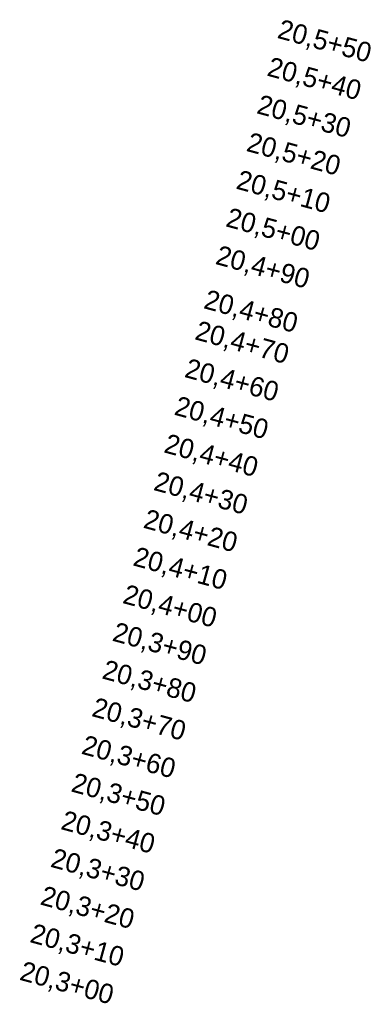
# Model space of a CAD drawing. Header units: millimetres. Extents: x -526 to 81095, y -508122 to 28675.
import ezdxf
from ezdxf.enums import TextEntityAlignment as Align

# ---------------------------------------------------------------- set-up
doc = ezdxf.new("R2010")
doc.units = ezdxf.units.MM
doc.layers.add('240620_Dorsten Achse$0$EB-2236S-QPLIN-TXT', color=7, linetype='Continuous', lineweight=35)
doc.styles.add('240620_Dorsten Achse$0$AKG DIN 6776', font='AKG_DIN67.TTF')

msp = doc.modelspace()

# ---------------------------------------------------------------- texts
at = {"layer": '240620_Dorsten Achse$0$EB-2236S-QPLIN-TXT', "style": '240620_Dorsten Achse$0$AKG DIN 6776'}
for s, p in [('20,5+50', (81070.9884, -507872.5639)), ('20,5+40', (81068.3519, -507882.2101)), ('20,5+30', (81065.7154, -507891.8563)), ('20,5+20', (81063.0789, -507901.5025)), ('20,5+10', (81060.4424, -507911.1487)), ('20,5+00', (81057.8059, -507920.7948)), ('20,4+90', (81055.1694, -507930.441)), ('20,4+80', (81052.1529, -507941.7663)), ('20,4+70', (81049.8963, -507949.7334)), ('20,4+60', (81047.2598, -507959.3796)), ('20,4+50', (81044.6233, -507969.0258)), ('20,4+40', (81041.9868, -507978.6719)), ('20,4+30', (81039.3503, -507988.3181)), ('20,4+20', (81036.7138, -507997.9643)), ('20,4+10', (81034.0773, -508007.6105)), ('20,4+00', (81031.4408, -508017.2567)), ('20,3+90', (81028.8042, -508026.9028)), ('20,3+80', (81026.1677, -508036.549)), ('20,3+70', (81023.5312, -508046.1952)), ('20,3+60', (81020.8947, -508055.8414)), ('20,3+50', (81018.2582, -508065.4876)), ('20,3+40', (81015.6217, -508075.1337)), ('20,3+30', (81012.9852, -508084.7799)), ('20,3+20', (81010.3487, -508094.4261)), ('20,3+10', (81007.7122, -508104.0723)), ('20,3+00', (81005.0756, -508113.7185))]:
    msp.add_text(s, height=5, rotation=344.713181, dxfattribs=at).set_placement(p, align=Align.MIDDLE_LEFT)

doc.saveas('drawing.dxf')
